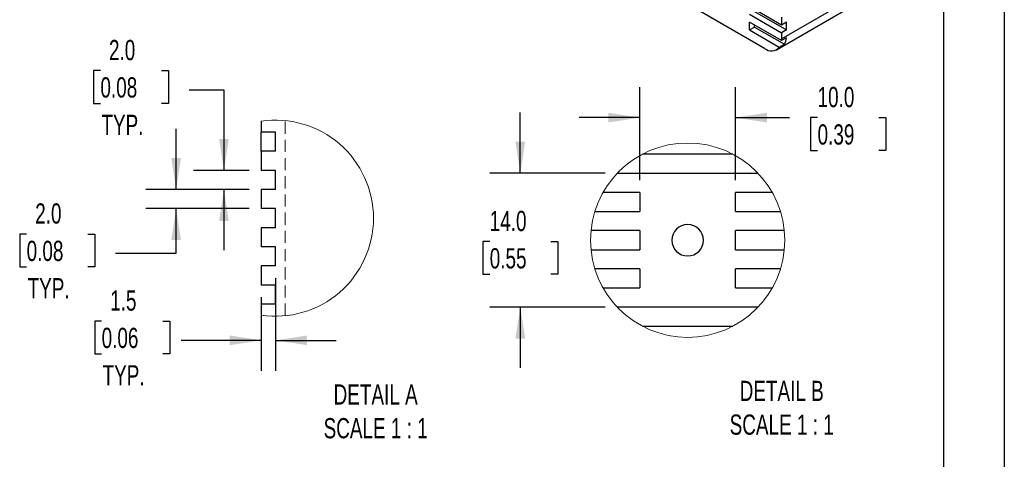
# Model space of a CAD drawing. Header units: millimetres. Extents: x 0 to 559, y 0 to 432.
# Tile 7 of 8: x 353 to 559, y 157 to 249. Entities that reach past the tile are written whole.
import ezdxf

# ---------------------------------------------------------------- set-up
doc = ezdxf.new("R2010")
doc.units = ezdxf.units.MM
doc.header["$LTSCALE"] = 2
doc.linetypes.add('HIDDEN', pattern=[1.905, 1.27, -0.635])
doc.layers.add('DIMENSIONS', color=140, linetype='Continuous', lineweight=25)
doc.layers.add('TEXT', color=140, linetype='Continuous', lineweight=25)
doc.styles.add('SLDTEXTSTYLE0', font='TXT', dxfattribs={"width": 0.7})
doc.dimstyles.new('SLDDIMSTYLE7', dxfattribs={"dimtxt": 4.316016, "dimasz": 6.604, "dimexe": 0, "dimexo": 0.0625, "dimgap": 1.079004, "dimtad": 0, "dimtih": 1, "dimtoh": 1, "dimdec": 1, "dimlfac": 0.5, "dimrnd": 1e-09, "dimzin": 4, "dimdsep": 46, "dimtxsty": 'SLDTEXTSTYLE0', "dimsah": 1, "dimcen": 0.09, "dimadec": 0, "dimazin": 1, "dimtfac": 1, "dimtdec": 1, "dimtmove": 0, "dimatfit": 0, "dimfxl": 0, "dimfrac": 2, "dimtolj": 1, "dimtzin": 12, "dimarcsym": 0})
doc.dimstyles.new('SLDDIMSTYLE8', dxfattribs={"dimtxt": 4.316016, "dimasz": 6.604, "dimexe": 0, "dimexo": 0.0625, "dimgap": 1.079004, "dimtad": 0, "dimtih": 1, "dimtoh": 1, "dimdec": 1, "dimlfac": 0.5, "dimrnd": 1e-09, "dimzin": 12, "dimdsep": 46, "dimtxsty": 'SLDTEXTSTYLE0', "dimsah": 1, "dimcen": 0.09, "dimadec": 0, "dimazin": 3, "dimtfac": 1, "dimtdec": 1, "dimtmove": 0, "dimatfit": 0, "dimfxl": 0, "dimfrac": 2, "dimtolj": 1, "dimtzin": 12, "dimarcsym": 0})

# ---------------------------------------------------------------- blocks, each defined once
blk = doc.blocks.new('_D_23')
at = {"layer": 'DIMENSIONS'}
for p, q in [((369.48, 238.69), (368.03, 238.69)), ((368.03, 238.69), (368.03, 231.83)), ((382.3, 238.69), (383.75, 238.69)), ((383.75, 238.69), (383.75, 231.83)), ((388.1, 234.65), (395.35, 234.65)), ((395.35, 234.65), (395.35, 217.8)), ((368.03, 231.83), (369.48, 231.83)), ((383.75, 231.83), (382.3, 231.83)), ((400.62, 217.8), (389, 217.8)), ((400.62, 213.8), (389, 213.8)), ((395.35, 213.8), (395.35, 201.1))]:
    blk.add_line(p, q, dxfattribs=at)
for points in [[(395.35, 217.8), (396.37, 224.4), (394.34, 224.4)], [(395.35, 213.8), (394.34, 207.2), (396.37, 207.2)]]:
    blk.add_solid(points, dxfattribs=at)
at = {"layer": 'DIMENSIONS', "char_height": 4.233, "attachment_point": 1, "style": 'SLDTEXTSTYLE0'}
for s, insert in [('2.0', (371.27, 245.11)), ('0.08', (369.48, 237.29)), ('TYP.', (369.69, 229.46))]:
    blk.add_mtext(s, dxfattribs=dict(at, insert=insert))
blk = doc.blocks.new('_D_24')
at = {"layer": 'DIMENSIONS'}
for p, q in [((406.16, 195.26), (406.16, 175.87)), ((403.16, 191.26), (403.16, 175.87)), ((369.73, 186.26), (368.28, 186.26)), ((368.28, 186.26), (368.28, 179.4)), ((382.55, 186.26), (384, 186.26)), ((384, 186.26), (384, 179.4)), ((403.16, 182.22), (386.42, 182.22)), ((406.16, 182.22), (418.86, 182.22)), ((368.28, 179.4), (369.73, 179.4)), ((384, 179.4), (382.55, 179.4))]:
    blk.add_line(p, q, dxfattribs=at)
for points in [[(403.16, 182.22), (396.56, 183.24), (396.56, 181.21)], [(406.16, 182.22), (412.77, 181.21), (412.77, 183.24)]]:
    blk.add_solid(points, dxfattribs=at)
at = {"layer": 'DIMENSIONS', "char_height": 4.233, "attachment_point": 1, "style": 'SLDTEXTSTYLE0'}
for s, insert in [('1.5', (371.52, 192.68)), ('0.06', (369.73, 184.86)), ('TYP.', (369.93, 177.03))]:
    blk.add_mtext(s, dxfattribs=dict(at, insert=insert))
blk = doc.blocks.new('_D_25')
at = {"layer": 'DIMENSIONS'}
for p, q in [((385.34, 213.8), (385.34, 226.5)), ((400.62, 213.8), (378.99, 213.8)), ((400.62, 209.8), (378.99, 209.8)), ((385.34, 200.44), (385.34, 209.8)), ((354.02, 204.48), (352.57, 204.48)), ((352.57, 204.48), (352.57, 197.62)), ((366.85, 204.48), (368.3, 204.48)), ((368.3, 204.48), (368.3, 197.62)), ((372.64, 200.44), (385.34, 200.44)), ((352.57, 197.62), (354.02, 197.62)), ((368.3, 197.62), (366.85, 197.62))]:
    blk.add_line(p, q, dxfattribs=at)
for points in [[(385.34, 213.8), (386.36, 220.4), (384.33, 220.4)], [(385.34, 209.8), (384.33, 203.2), (386.36, 203.2)]]:
    blk.add_solid(points, dxfattribs=at)
at = {"layer": 'DIMENSIONS', "char_height": 4.233, "attachment_point": 1, "style": 'SLDTEXTSTYLE0'}
for s, insert in [('2.0', (355.82, 210.9)), ('0.08', (354.02, 203.07)), ('TYP.', (354.23, 195.25))]:
    blk.add_mtext(s, dxfattribs=dict(at, insert=insert))
blk = doc.blocks.new('_D_26')
at = {"layer": 'DIMENSIONS'}
for p, q in [((482.48, 215.73), (482.48, 235.2)), ((502.48, 215.73), (502.48, 235.2)), ((482.48, 228.85), (469.78, 228.85)), ((502.48, 228.85), (513.84, 228.85)), ((519.69, 228.85), (518.24, 228.85)), ((518.24, 228.85), (518.24, 221.99)), ((532.51, 228.85), (533.96, 228.85)), ((533.96, 228.85), (533.96, 221.99)), ((518.24, 221.99), (519.69, 221.99)), ((533.96, 221.99), (532.51, 221.99))]:
    blk.add_line(p, q, dxfattribs=at)
for points in [[(482.48, 228.85), (475.88, 229.86), (475.88, 227.83)], [(502.48, 228.85), (509.09, 227.83), (509.09, 229.86)]]:
    blk.add_solid(points, dxfattribs=at)
at = {"layer": 'DIMENSIONS', "char_height": 4.233, "attachment_point": 1, "style": 'SLDTEXTSTYLE0'}
for s, insert in [('10.0', (519.69, 235.27)), ('0.39', (519.69, 227.44))]:
    blk.add_mtext(s, dxfattribs=dict(at, insert=insert))
blk = doc.blocks.new('_D_27')
at = {"layer": 'DIMENSIONS'}
for p, q in [((457.43, 217.19), (457.43, 229.89)), ((475.19, 217.19), (451.08, 217.19)), ((451.02, 202.91), (449.57, 202.91)), ((449.57, 202.91), (449.57, 196.05)), ((463.84, 202.91), (465.29, 202.91)), ((465.29, 202.91), (465.29, 196.05)), ((449.57, 196.05), (451.02, 196.05)), ((465.29, 196.05), (463.84, 196.05)), ((475.19, 189.19), (451.08, 189.19)), ((457.43, 189.19), (457.43, 176.49))]:
    blk.add_line(p, q, dxfattribs=at)
for points in [[(457.43, 217.19), (458.44, 223.79), (456.41, 223.79)], [(457.43, 189.19), (456.41, 182.58), (458.44, 182.58)]]:
    blk.add_solid(points, dxfattribs=at)
at = {"layer": 'DIMENSIONS', "char_height": 4.233, "attachment_point": 1, "style": 'SLDTEXTSTYLE0'}
for s, insert in [('14.0', (451.02, 209.33)), ('0.55', (451.02, 201.51))]:
    blk.add_mtext(s, dxfattribs=dict(at, insert=insert))

msp = doc.modelspace()

# ---------------------------------------------------------------- linework, layer by layer
at = {"color": 7, "linetype": 'Continuous'}
msp.add_line((558.8, 431.81), (558.8, 0.01), dxfattribs=at)
for p, q in [((508.61, 243.32), (420.22, 294.35)), ((512.15, 245.36), (529.83, 255.57)), ((512.15, 248.22), (505.43, 252.1)), ((511.11, 243.07), (528.79, 253.28)), ((505.43, 250.47), (512.15, 246.59)), ((506.49, 251.08), (513.21, 247.2)), ((512.15, 249.85), (512.15, 248.22)), ((512.13, 244.97), (505.43, 248.83)), ((505.43, 247.2), (505.43, 248.83)), ((505.43, 247.2), (506.49, 247.81)), ((506.49, 247.81), (506.49, 248.22)), ((506.49, 247.81), (512.74, 244.21)), ((513.21, 248.83), (512.15, 248.22)), ((513.21, 247.2), (513.21, 248.83)), ((505.43, 247.2), (511.67, 243.6)), ((513.19, 245.58), (512.13, 244.97)), ((513.21, 247.2), (512.15, 246.59)), ((512.15, 246.59), (512.15, 245.36)), ((511.67, 243.6), (512.74, 244.21)), ((403.16, 228.1), (403.16, 225.8)), ((406.16, 225.8), (403.16, 225.8)), ((403.16, 221.8), (403.16, 225.8)), ((406.16, 221.8), (406.16, 225.8)), ((403.16, 221.8), (403.16, 217.8)), ((406.16, 221.8), (403.16, 221.8)), ((501.95, 221.19), (483.01, 221.19)), ((406.16, 217.8), (403.16, 217.8)), ((406.16, 213.8), (406.16, 217.8)), ((477.73, 217.19), (507.24, 217.19)), ((403.16, 213.8), (403.16, 209.8)), ((406.16, 213.8), (403.16, 213.8)), ((482.48, 213.19), (474.77, 213.19)), ((482.48, 213.19), (482.48, 209.19)), ((510.19, 213.19), (502.48, 213.19)), ((502.48, 209.19), (502.48, 213.19)), ((406.16, 209.8), (403.16, 209.8)), ((406.16, 205.8), (406.16, 209.8)), ((473.05, 209.19), (482.48, 209.19)), ((502.48, 209.19), (511.92, 209.19)), ((403.16, 205.8), (403.16, 201.8)), ((406.16, 205.8), (403.16, 205.8)), ((482.48, 205.19), (472.24, 205.19)), ((482.48, 205.19), (482.48, 201.19)), ((512.72, 205.19), (502.48, 205.19)), ((502.48, 201.19), (502.48, 205.19)), ((406.16, 201.8), (403.16, 201.8)), ((406.16, 197.8), (406.16, 201.8)), ((472.24, 201.19), (482.48, 201.19)), ((502.48, 201.19), (512.72, 201.19)), ((406.16, 197.8), (403.16, 197.8)), ((403.16, 197.8), (403.16, 193.8)), ((482.48, 197.19), (473.05, 197.19)), ((482.48, 197.19), (482.48, 193.19)), ((511.92, 197.19), (502.48, 197.19)), ((502.48, 193.19), (502.48, 197.19)), ((406.16, 193.8), (403.16, 193.8)), ((406.16, 189.8), (406.16, 193.8)), ((474.77, 193.19), (482.48, 193.19)), ((502.48, 193.19), (510.19, 193.19)), ((403.16, 189.8), (403.16, 187.5)), ((406.16, 189.8), (403.16, 189.8)), ((507.24, 189.19), (477.73, 189.19)), ((483.01, 185.19), (501.95, 185.19))]:
    msp.add_line(p, q)
at = {"color": 7, "linetype": 'HIDDEN', "lineweight": 18}
msp.add_line((408.16, 187.37), (408.16, 228.23), dxfattribs=at)
at = {"color": 7, "linetype": 'Continuous', "lineweight": 18}
msp.add_circle((492.48, 203.19), 20.34, dxfattribs=at)
for centre, radius, start, end in [((510.38, 245.75), 2.82, 326.7492, 356.4316), ((510, 245.02), 2.2, 230.7518, 319.4672), ((507.78, 245.36), 4.36, 354.8344, 0.067), ((492.48, 203.19), 3.3, 90, 270), ((492.48, 203.19), 3.3, 270, 90)]:
    msp.add_arc(centre, radius, start, end)
for start, end in [(0, 98.4051), (261.5949, 0)]:
    msp.add_arc((406.16, 207.8), 20.52, start, end, dxfattribs=at)
at = {"layer": 'TEXT'}
msp.add_line((546.1, 419.1), (546.1, 12.7), dxfattribs=at)

# ---------------------------------------------------------------- texts
at = {"layer": 'DIMENSIONS', "char_height": 4.2333, "attachment_point": 2, "style": 'SLDTEXTSTYLE0'}
for s, insert in [('DETAIL B^JSCALE 1 : 1', (512.18, 173.76)), ('DETAIL A^JSCALE 1 : 1', (427.13, 173.01))]:
    msp.add_mtext(s, dxfattribs=dict(at, insert=insert))

# ---------------------------------------------------------------- dimensions: what is measured, and where the dimension line sits
at = {"layer": 'DIMENSIONS'}
for base, p1, p2, picture, middle in [((395.35, 213.8), (403.16, 217.8), (403.16, 213.8), '_D_23', (395.35, 234.65)), ((385.34, 209.8), (403.16, 213.8), (403.16, 209.8), '_D_25', (385.34, 200.44))]:
    dim = msp.add_linear_dim(base=base, p1=p1, p2=p2, angle=90, text='<>\\PTYP.', dimstyle='SLDDIMSTYLE7', dxfattribs=at)
    dim.commit()
    dim.dimension.update_dxf_attribs({"geometry": picture, "text_midpoint": middle, "dimtype": 160})
dim = msp.add_linear_dim(base=(502.48, 228.85), p1=(482.48, 213.19), p2=(502.48, 213.19), dimstyle='SLDDIMSTYLE7', dxfattribs=at)
dim.commit()
dim.dimension.update_dxf_attribs({"geometry": '_D_26', "text_midpoint": (526.1, 228.85), "dimtype": 160})
dim = msp.add_linear_dim(base=(457.43, 189.19), p1=(477.73, 217.19), p2=(477.73, 189.19), angle=90, dimstyle='SLDDIMSTYLE7', dxfattribs=at)
dim.commit()
dim.dimension.update_dxf_attribs({"geometry": '_D_27', "text_midpoint": (457.43, 202.91), "dimtype": 160})
dim = msp.add_linear_dim(base=(406.16, 182.22), p1=(403.16, 193.8), p2=(406.16, 197.8), text='<>\\PTYP.', dimstyle='SLDDIMSTYLE8', dxfattribs=at)
dim.commit()
dim.dimension.update_dxf_attribs({"geometry": '_D_24', "text_midpoint": (376.14, 182.22), "dimtype": 160})

doc.saveas('drawing.dxf')
